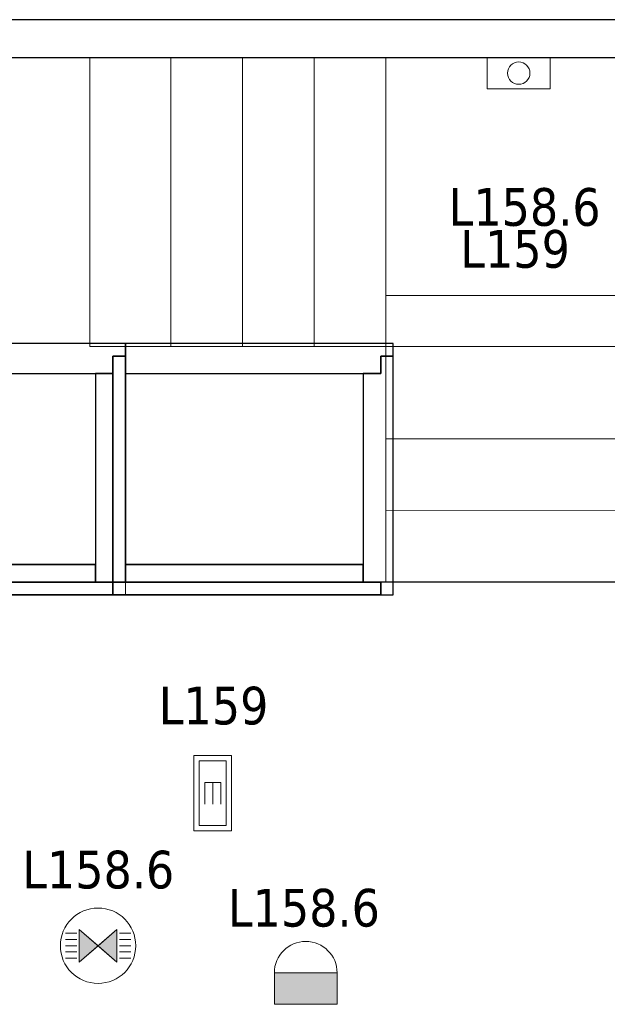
# Model space of a CAD drawing. Header units: metres. Extents: x 391.1 to 427.5, y 12.7 to 28.4.
# Tile 141 of 151: x 413.2 to 415.5, y 24.3 to 28.2. Entities that reach past the tile are written whole.
import ezdxf

# ---------------------------------------------------------------- set-up
doc = ezdxf.new("R2010")
doc.units = ezdxf.units.M
doc.layers.add('01_SUELOS', color=7, linetype='Continuous', lineweight=25, true_color=0x007f00)
for name, color, linetype, lineweight in [('A-DETL-GENF-OTLN', 7, 'Continuous', 18), ('A-WALL-____-MCUT', 7, 'Continuous', 25), ('A-WALL-____-OTLN', 7, 'Continuous', 25), ('E-LITE-____-IDEN', 7, 'Continuous', 30), ('E-LITE-EQPM-IDEN', 7, 'Continuous', 30), ('S-STRS-____-MCUT', 7, 'Continuous', 18), ('S-STRS-____-OTLN', 7, 'Continuous', 18)]:
    doc.layers.add(name, color=color, linetype=linetype, lineweight=lineweight)
doc.styles.add('Tahoma_4', font='tahoma.ttf', dxfattribs={"height": 0.15})

# ---------------------------------------------------------------- blocks, each defined once
blk = doc.blocks.new('Family - LONDR55-XX_ZZ-ARQ-CAA-M3D-Londres55-154893-04_ENLLUMENAT_P1')
at = {"layer": '01_SUELOS', "color": 9, "true_color": 0xaad4aa}
for p, q in [((11.5104, 1.8145), (6.2404, 1.8177)), ((6.2404, 1.8177), (11.5104, 1.8145))]:
    blk.add_line(p, q, dxfattribs=at)
blk = doc.blocks.new('Family - Envans P1-154895-04_ENLLUMENAT_P1')
at = {"layer": 'A-WALL-____-MCUT', "color": 253, "true_color": 0xaaaaaa}
for p, q in [((25.5857, 0.15), (0.0311, 0.15)), ((0, 0), (25.556, 0))]:
    blk.add_line(p, q, dxfattribs=at)
at = {"layer": 'A-WALL-____-OTLN', "color": 253, "true_color": 0xaaaaaa}
for p, q in [((25.5857, 0.15), (0.0311, 0.15)), ((0, 0), (25.556, 0))]:
    blk.add_line(p, q, dxfattribs=at)
at = {"layer": 'A-WALL-____-OTLN', "color": 253, "lineweight": 18, "true_color": 0xaaaaaa}
blk.add_line((0, 0), (25.556, 0), dxfattribs=at)
blk = doc.blocks.new('Family - Escala P1-155071-04_ENLLUMENAT_P1')
at = {"layer": 'S-STRS-____-MCUT', "color": 253, "true_color": 0xaaaaaa}
for p, q in [((2.6211, 1.6126), (2.6211, 2.0879)), ((2.6211, 2.0879), (2.8077, 2.0879)), ((2.8077, 2.0879), (2.8382, 2.0879)), ((2.8382, 2.0879), (2.8805, 2.0879)), ((2.8805, 2.0879), (2.9431, 2.0879)), ((2.9431, 2.0879), (2.944, 2.0879)), ((3.229, 2.0879), (2.944, 2.0879)), ((2.944, 2.0879), (2.944, 0.9379)), ((2.944, 2.0879), (2.944, 0.9417)), ((3.229, 0.9379), (3.229, 2.0879)), ((2.6211, 0.9379), (2.6211, 1.6126)), ((2.944, 0.9417), (2.944, 0.9379)), ((2.8077, 0.9379), (2.6211, 0.9379)), ((2.8382, 0.9379), (2.8077, 0.9379)), ((2.8805, 0.9379), (2.8382, 0.9379)), ((2.9431, 0.9379), (2.8805, 0.9379)), ((2.944, 0.9379), (2.9431, 0.9379)), ((2.944, 0.9379), (3.229, 0.9379))]:
    blk.add_line(p, q, dxfattribs=at)
at = {"layer": 'S-STRS-____-OTLN', "color": 253, "true_color": 0xaaaaaa}
for p, q in [((3.7989, 2.0879), (2.6211, 2.0879)), ((2.6211, 1.6126), (2.6211, 2.0879)), ((3.7989, 2.0879), (2.6211, 2.0879)), ((2.8077, 2.0879), (2.6211, 2.0879)), ((2.8382, 2.0879), (2.8077, 2.0879)), ((2.8805, 2.0879), (2.8382, 2.0879)), ((2.9431, 2.0879), (2.8805, 2.0879)), ((2.9431, 2.0879), (2.944, 2.0879)), ((3.229, 2.0879), (2.944, 2.0879)), ((2.944, 2.0879), (2.944, 0.9379)), ((2.944, 2.0879), (2.944, 0.9379)), ((2.944, 0.9417), (2.944, 2.0879)), ((2.944, 2.0879), (3.229, 2.0879)), ((2.944, 2.0879), (2.944, 0.9379)), ((2.944, 2.0879), (3.229, 2.0879)), ((3.514, 2.0879), (3.229, 2.0879)), ((3.229, 2.0879), (3.514, 2.0879)), ((3.229, 2.0879), (3.229, 0.9379)), ((3.229, 0.9379), (3.229, 2.0879)), ((3.229, 0.9379), (3.229, 2.0879)), ((3.229, 0.9379), (3.229, 2.0879)), ((3.514, 2.0879), (3.229, 2.0879)), ((3.229, 0.9379), (3.229, 2.0879)), ((3.229, 2.0879), (3.229, 0.9379)), ((3.229, 2.0879), (3.514, 2.0879)), ((3.229, 2.0879), (3.229, 0.9379)), ((3.514, 0.9379), (3.514, 2.0879)), ((3.514, 2.0879), (3.514, 0.9379)), ((3.799, 2.0879), (3.514, 2.0879)), ((3.514, 2.0879), (3.799, 2.0879)), ((3.514, 2.0879), (3.514, 0.9379)), ((3.514, 0.9379), (3.514, 2.0879)), ((3.514, 2.0879), (3.799, 2.0879)), ((3.514, 0.9379), (3.514, 2.0879)), ((3.514, 0.9379), (3.514, 2.0879)), ((3.514, 2.0879), (3.514, 0.9379)), ((3.514, 2.0879), (3.799, 2.0879)), ((3.514, 2.0879), (3.514, 0.9379)), ((3.7989, 0.9379), (3.7989, 2.0879)), ((3.799, 2.0879), (3.7989, 2.0879)), ((3.7989, 0.9379), (3.7989, 2.0879)), ((3.7989, 2.0879), (3.799, 2.0879)), ((3.799, 0.9379), (3.799, 2.0879)), ((3.799, 2.0879), (3.799, 0.9379)), ((4.9492, 2.0879), (3.799, 2.0879)), ((3.799, 2.0879), (4.9492, 2.0879)), ((3.799, 2.0879), (3.799, 0.9379)), ((3.799, 0.9379), (3.799, 2.0879)), ((4.9492, 2.0879), (3.799, 2.0879)), ((3.799, 2.0879), (4.9492, 2.0879)), ((3.799, 2.0879), (3.799, 0.9379)), ((3.799, 0.9379), (3.799, 2.0879)), ((3.799, 2.0879), (3.799, 0.9379)), ((3.799, 0.9379), (3.799, 2.0879)), ((3.799, 0.9379), (3.799, 2.0879)), ((3.799, 2.0879), (3.799, 0.9379)), ((4.949, 0.9378), (4.9492, 2.0879)), ((4.9492, 2.0879), (4.949, 0.9378)), ((4.949, 0.9378), (4.9492, 2.0879)), ((4.9492, 2.0879), (4.949, 0.9378)), ((2.6211, 1.6126), (2.6211, 0.9379)), ((3.7991, 1.1403), (3.7989, 0.0002)), ((3.799, 0.9379), (3.7991, 1.1403)), ((3.7991, 1.1403), (4.9491, 1.1401)), ((4.9489, 0), (4.9491, 1.1401)), ((4.9491, 1.1401), (4.949, 0.9378)), ((2.944, 0.9417), (2.944, 0.9379)), ((3.7989, 0.9379), (2.6211, 0.9379)), ((3.7989, 0.9379), (2.6211, 0.9379)), ((2.8077, 0.9379), (2.6211, 0.9379)), ((2.8382, 0.9379), (2.8077, 0.9379)), ((2.8382, 0.9379), (2.8805, 0.9379)), ((2.8805, 0.9379), (2.9431, 0.9379)), ((2.9431, 0.9379), (2.944, 0.9379)), ((2.944, 0.9379), (3.229, 0.9379)), ((2.944, 0.9379), (3.229, 0.9379)), ((3.229, 0.9379), (2.944, 0.9379)), ((3.229, 0.9379), (3.514, 0.9379)), ((3.514, 0.9379), (3.229, 0.9379)), ((3.229, 0.9379), (3.514, 0.9379)), ((3.514, 0.9379), (3.229, 0.9379)), ((3.514, 0.9379), (3.799, 0.9379)), ((3.799, 0.9379), (3.514, 0.9379)), ((3.514, 0.9379), (3.799, 0.9379)), ((3.799, 0.9379), (3.514, 0.9379)), ((3.7989, 0.9379), (3.799, 0.9379)), ((3.7989, 0.9379), (3.799, 0.9379)), ((4.949, 0.9378), (3.799, 0.9379)), ((3.799, 0.9379), (4.949, 0.9378)), ((3.799, 0.9379), (3.799, 0.5702)), ((3.799, 0.5702), (3.799, 0.9379)), ((4.949, 0.9378), (3.799, 0.9379)), ((3.799, 0.9379), (3.799, 0.5702)), ((3.799, 0.9379), (4.949, 0.9378)), ((3.799, 0.9379), (4.949, 0.9378)), ((4.949, 0.9378), (3.799, 0.9379)), ((3.799, 0.9379), (4.949, 0.9378)), ((4.949, 0.9378), (3.799, 0.9379)), ((4.949, 0.57), (4.949, 0.9378)), ((4.949, 0.9378), (4.949, 0.57)), ((4.949, 0.57), (4.949, 0.9378)), ((4.949, 0.57), (3.799, 0.5702)), ((3.799, 0.5702), (4.949, 0.57)), ((3.799, 0.5702), (3.799, 0.2852)), ((3.799, 0.2852), (3.799, 0.5702)), ((3.799, 0.5702), (4.949, 0.57)), ((4.949, 0.57), (3.799, 0.5702)), ((3.799, 0.5702), (4.949, 0.57)), ((3.799, 0.5702), (4.949, 0.57)), ((3.799, 0.2852), (3.799, 0.5702)), ((4.949, 0.285), (4.949, 0.57)), ((4.949, 0.57), (4.949, 0.285)), ((4.949, 0.57), (4.949, 0.285)), ((3.7989, 0.0002), (3.799, 0.2852)), ((3.799, 0.2852), (3.7989, 0.0002)), ((3.7989, 0.0002), (3.799, 0.2852)), ((3.799, 0.2852), (4.949, 0.285)), ((4.949, 0.285), (3.799, 0.2852)), ((3.799, 0.2852), (4.949, 0.285)), ((3.799, 0.2852), (4.949, 0.285)), ((4.949, 0.285), (3.799, 0.2852)), ((3.799, 0.2852), (4.949, 0.285)), ((4.949, 0.285), (4.9489, 0)), ((4.9489, 0), (4.949, 0.285)), ((4.949, 0.285), (4.9489, 0)), ((4.9489, 0), (3.7989, 0.0002)), ((3.7989, 0.0002), (4.9489, 0)), ((3.7989, 0.0002), (4.9489, 0)), ((4.9489, 0), (3.7989, 0.0002))]:
    blk.add_line(p, q, dxfattribs=at)
blk = doc.blocks.new('Family - Envans PB-155415-04_ENLLUMENAT_P1')
at = {"layer": 'A-WALL-____-MCUT', "color": 253, "true_color": 0xaaaaaa}
for p, q in [((0.9849, 0.12), (0.05, 0.12)), ((0.05, 0.12), (0.05, 0.05)), ((0.9849, 0.05), (0.9849, 0.12)), ((1.4949, 0.12), (1.1049, 0.12)), ((1.1049, 0.12), (1.1049, 0.05)), ((1.4949, 0.05), (1.4949, 0.12)), ((0, 0.05), (0, 0)), ((0.05, 0.05), (0, 0.05)), ((1.1049, 0.05), (0.9849, 0.05)), ((1.5649, 0.05), (1.4949, 0.05)), ((1.5649, 0), (1.5649, 0.05)), ((0, 0), (1.5649, 0))]:
    blk.add_line(p, q, dxfattribs=at)
at = {"layer": 'A-WALL-____-OTLN', "color": 253, "true_color": 0xaaaaaa}
for p, q in [((0.05, 0.12), (0.05, 0.05)), ((0.9849, 0.12), (0.05, 0.12)), ((0.9849, 0.05), (0.9849, 0.12)), ((1.1049, 0.12), (1.1049, 0.05)), ((1.4949, 0.12), (1.1049, 0.12)), ((1.4949, 0.05), (1.4949, 0.12)), ((0, 0.05), (0, 0)), ((0.05, 0.05), (0, 0.05)), ((1.1049, 0.05), (0.9849, 0.05)), ((1.5649, 0.05), (1.4949, 0.05)), ((1.5649, 0), (1.5649, 0.05)), ((0, 0), (1.5649, 0))]:
    blk.add_line(p, q, dxfattribs=at)
at = {"layer": 'A-WALL-____-OTLN', "color": 253, "lineweight": 18, "true_color": 0xaaaaaa}
blk.add_line((0, 0), (1.6149, 0), dxfattribs=at)
blk = doc.blocks.new('Family - Envans PB-155440-04_ENLLUMENAT_P1')
at = {"layer": 'A-WALL-____-MCUT', "color": 253, "true_color": 0xaaaaaa}
for p, q in [((0.83, 0.12), (0, 0.12)), ((0, 0.12), (0, 0.05)), ((0.83, 0.05), (0.83, 0.12)), ((0, 0.05), (0, 0)), ((0.9, 0.05), (0, 0.05)), ((0, 0.05), (0.83, 0.05)), ((0.9, 0), (0.9, 0.05)), ((0, 0), (0.9, 0))]:
    blk.add_line(p, q, dxfattribs=at)
at = {"layer": 'A-WALL-____-OTLN', "color": 253, "true_color": 0xaaaaaa}
for p, q in [((0.83, 0.12), (0, 0.12)), ((0, 0.12), (0, 0.05)), ((0.83, 0.05), (0.83, 0.12)), ((0, 0.05), (0, 0)), ((0, 0.05), (0.9, 0.05)), ((0, 0.05), (0.83, 0.05)), ((0.9, 0.05), (0.9, 0)), ((0.9, 0), (0, 0))]:
    blk.add_line(p, q, dxfattribs=at)
at = {"layer": 'A-WALL-____-OTLN', "color": 253, "lineweight": 18, "true_color": 0xaaaaaa}
blk.add_line((-0.05, 0), (0.9, 0), dxfattribs=at)
blk = doc.blocks.new('Family - Envans PB-155580-04_ENLLUMENAT_P1')
at = {"layer": 'A-WALL-____-MCUT', "color": 253, "true_color": 0xaaaaaa}
for p, q in [((1.4449, 0.12), (0.07, 0.12)), ((0.07, 0.12), (0.07, 0.05)), ((1.4449, 0.05), (1.4449, 0.12)), ((0, 0.05), (0, 0)), ((1.5149, 0.05), (0, 0.05)), ((0.07, 0.05), (1.4449, 0.05)), ((1.5149, 0), (1.5149, 0.05)), ((0, 0), (1.5149, 0))]:
    blk.add_line(p, q, dxfattribs=at)
at = {"layer": 'A-WALL-____-OTLN', "color": 253, "true_color": 0xaaaaaa}
for p, q in [((0.07, 0.05), (0.07, 0.12)), ((0.07, 0.12), (1.4449, 0.12)), ((1.4449, 0.12), (1.4449, 0.05)), ((0, 0.05), (1.5149, 0.05)), ((0, 0), (0, 0.05)), ((1.4449, 0.05), (0.07, 0.05)), ((1.5149, 0.05), (1.5149, 0)), ((1.5149, 0), (0, 0))]:
    blk.add_line(p, q, dxfattribs=at)
at = {"layer": 'A-WALL-____-OTLN', "color": 253, "lineweight": 18, "true_color": 0xaaaaaa}
blk.add_line((0, 0), (1.5149, 0), dxfattribs=at)
blk = doc.blocks.new('Family - Envans PB-155632-04_ENLLUMENAT_P1')
at = {"layer": 'A-WALL-____-MCUT', "color": 253, "true_color": 0xaaaaaa}
for p, q in [((1.0656, 0.12), (0.05, 0.12)), ((0.05, 0.12), (0.05, 0.05)), ((1.0656, 0), (1.0656, 0.12)), ((0.05, 0.05), (0, 0.05)), ((0, 0.05), (0, 0)), ((0, 0), (1.0656, 0))]:
    blk.add_line(p, q, dxfattribs=at)
at = {"layer": 'A-WALL-____-OTLN', "color": 253, "true_color": 0xaaaaaa}
for p, q in [((1.0656, 0.12), (0.05, 0.12)), ((0.05, 0.12), (0.05, 0.05)), ((1.0656, 0), (1.0656, 0.12)), ((0, 0.05), (0, 0)), ((0.05, 0.05), (0, 0.05)), ((0, 0), (1.0656, 0))]:
    blk.add_line(p, q, dxfattribs=at)
at = {"layer": 'A-WALL-____-OTLN', "color": 253, "lineweight": 18, "true_color": 0xaaaaaa}
blk.add_line((0, 0), (1.0656, 0), dxfattribs=at)
blk = doc.blocks.new('Family - Envans PB-155780-04_ENLLUMENAT_P1')
at = {"layer": 'A-WALL-____-MCUT', "color": 253, "true_color": 0xaaaaaa}
for p, q in [((0.88, 0.12), (0.05, 0.12)), ((0.05, 0.12), (0.05, 0.05)), ((0.88, 0.05), (0.88, 0.12)), ((0, 0.05), (0, 0)), ((0.05, 0.05), (0, 0.05)), ((0.95, 0.05), (0.88, 0.05)), ((0.95, 0), (0.95, 0.05)), ((0, 0), (0.95, 0))]:
    blk.add_line(p, q, dxfattribs=at)
at = {"layer": 'A-WALL-____-OTLN', "color": 253, "true_color": 0xaaaaaa}
for p, q in [((0.05, 0.12), (0.05, 0.05)), ((0.88, 0.12), (0.05, 0.12)), ((0.88, 0.05), (0.88, 0.12)), ((0, 0.05), (0, 0)), ((0.05, 0.05), (0, 0.05)), ((0.95, 0.05), (0.88, 0.05)), ((0.95, 0), (0.95, 0.05)), ((0, 0), (0.95, 0))]:
    blk.add_line(p, q, dxfattribs=at)
at = {"layer": 'A-WALL-____-OTLN', "color": 253, "lineweight": 18, "true_color": 0xaaaaaa}
blk.add_line((0, 0), (1, 0), dxfattribs=at)
blk = doc.blocks.new('Family - Envans PB-155889-04_ENLLUMENAT_P1')
at = {"layer": 'A-WALL-____-MCUT', "color": 253, "true_color": 0xaaaaaa}
for p, q in [((0.9956, 0.12), (0.05, 0.12)), ((0.05, 0.12), (0.05, 0.05)), ((0.9956, 0.05), (0.9956, 0.12)), ((0, 0.05), (0, 0)), ((1.0656, 0.05), (0, 0.05)), ((0.05, 0.05), (0.9956, 0.05)), ((1.0656, 0), (1.0656, 0.05)), ((0, 0), (1.0656, 0))]:
    blk.add_line(p, q, dxfattribs=at)
at = {"layer": 'A-WALL-____-OTLN', "color": 253, "true_color": 0xaaaaaa}
for p, q in [((0.05, 0.05), (0.05, 0.12)), ((0.05, 0.12), (0.9956, 0.12)), ((0.9956, 0.12), (0.9956, 0.05)), ((0, 0.05), (1.0656, 0.05)), ((0, 0), (0, 0.05)), ((0.9956, 0.05), (0.05, 0.05)), ((1.0656, 0.05), (1.0656, 0)), ((1.0656, 0), (0, 0))]:
    blk.add_line(p, q, dxfattribs=at)
at = {"layer": 'A-WALL-____-OTLN', "color": 253, "lineweight": 18, "true_color": 0xaaaaaa}
blk.add_line((0.05, 0), (1.0656, 0), dxfattribs=at)
blk = doc.blocks.new('LONDR55-XX_ZZ-ARQ-CAA-M3D-Londres55_ifc-1-04_ENLLUMENAT_P1')
at = {"layer": '01_SUELOS', "color": 253, "lineweight": 18, "true_color": 0xaaaaaa}
blk.add_blockref('Family - LONDR55-XX_ZZ-ARQ-CAA-M3D-Londres55-154893-04_ENLLUMENAT_P1', (404.4366, 24.1745), dxfattribs=at)
at = {"layer": 'A-WALL-____-OTLN', "color": 253, "lineweight": 18, "true_color": 0xaaaaaa}
for name, p, rotation in [('Family - Envans P1-154895-04_ENLLUMENAT_P1', (426.8464, 28.2282), 180), ('Family - Envans PB-155415-04_ENLLUMENAT_P1', (413.5914, 26.9396), 180), ('Family - Envans PB-155632-04_ENLLUMENAT_P1', (414.6569, 26.9396), 180), ('Family - Envans PB-155780-04_ENLLUMENAT_P1', (414.6569, 25.9396), 90), ('Family - Envans PB-155440-04_ENLLUMENAT_P1', (413.5914, 25.9896), 90)]:
    blk.add_blockref(name, p, dxfattribs=dict(at, rotation=rotation))
for name, p in [('Family - Envans PB-155580-04_ENLLUMENAT_P1', (412.0264, 25.9396)), ('Family - Envans PB-155889-04_ENLLUMENAT_P1', (413.5414, 25.9396))]:
    blk.add_blockref(name, p, dxfattribs=at)
at = {"layer": 'S-STRS-____-OTLN', "color": 253, "lineweight": 18, "true_color": 0xaaaaaa}
blk.add_blockref('Family - Escala P1-155071-04_ENLLUMENAT_P1', (410.8278, 25.9903), dxfattribs=at)
blk = doc.blocks.new('ZYR_06_02_03 Aplic Circular 2 - L 07-831984-04_ENLLUMENAT_P1')
at = {"layer": 'A-DETL-GENF-OTLN', "true_color": 0x00c400}
blk.add_hatch(color=92, dxfattribs=at).paths.add_polyline_path([(0.125, 0), (-0.125, 0), (-0.125, -0.125), (0.125, -0.125)])
at = {"layer": 'A-DETL-GENF-OTLN', "color": 92, "true_color": 0x00c400}
for p, q in [((0.125, 0), (-0.125, 0)), ((-0.125, 0), (-0.125, -0.125)), ((-0.125, 0), (0.125, 0)), ((-0.125, -0.125), (-0.125, 0)), ((0.125, -0.125), (0.125, 0)), ((0.125, 0), (0.125, -0.125)), ((-0.125, -0.125), (0.125, -0.125)), ((0.125, -0.125), (-0.125, -0.125))]:
    blk.add_line(p, q, dxfattribs=at)
blk.add_arc((0, -0.125), 0.125, 180, 360, dxfattribs=at)
blk = doc.blocks.new('ZYR_06_03 Emer Paret Rect - 02 Emergencia Pared Superficie 02-553133-04_ENLLUMENAT_P1')
at = {"layer": 'A-DETL-GENF-OTLN', "color": 6, "true_color": 0xff00ff}
for p, q in [((-0.125, 0), (0.125, 0)), ((-0.125, -0.125), (-0.125, 0)), ((0.125, 0), (0.125, -0.125)), ((0.125, -0.125), (-0.125, -0.125))]:
    blk.add_line(p, q, dxfattribs=at)
blk.add_circle((0, -0.0625), 0.0446, dxfattribs=at)
blk = doc.blocks.new('ZYR_06_03 Emer Sostre Rect - 02 Emergencia Superficie 02-829066-04_ENLLUMENAT_P1')
at = {"layer": 'A-DETL-GENF-OTLN', "color": 6, "true_color": 0xff00ff}
for p, q in [((-0.15, 0.075), (0.15, 0.075)), ((-0.15, -0.075), (-0.15, 0.075)), ((-0.1286, 0.0536), (0.1286, 0.0536)), ((-0.1286, -0.0536), (-0.1286, 0.0536)), ((0.1286, 0.0536), (0.1286, -0.0536)), ((0.15, 0.075), (0.15, -0.075)), ((-0.0429, 0.0321), (-0.0429, -0.0321)), ((-0.0429, 0.0321), (0.0429, 0.0321)), ((-0.0429, 0), (0.0429, 0)), ((-0.0429, -0.0321), (0.0429, -0.0321)), ((0.15, -0.075), (-0.15, -0.075)), ((0.1286, -0.0536), (-0.1286, -0.0536))]:
    blk.add_line(p, q, dxfattribs=at)
blk = doc.blocks.new('ZYR_06_01 Detector Sostre - 01 Detector Presencia 360º-846082-04_ENLLUMENAT_P1')
at = {"layer": 'A-DETL-GENF-OTLN', "true_color": 0x00c400}
for points in [[(-0.075, -0.065), (0, 0), (-0.075, 0.065)], [(0.075, -0.065), (0.075, 0.065), (0, 0)]]:
    blk.add_hatch(color=92, dxfattribs=at).paths.add_polyline_path(points)
at = {"layer": 'A-DETL-GENF-OTLN', "color": 92, "true_color": 0x00c400}
for p, q in [((-0.085, 0.05), (-0.13, 0.05)), ((0, 0), (-0.075, 0.065)), ((-0.075, 0.065), (-0.075, -0.065)), ((-0.075, 0.065), (-0.075, -0.065)), ((-0.075, 0.065), (0.075, -0.065)), ((0.075, 0.065), (-0.075, -0.065)), ((0.075, 0.065), (0, 0)), ((0.075, -0.065), (0.075, 0.065)), ((0.075, 0.065), (0.075, -0.065)), ((0.085, 0.05), (0.13, 0.05)), ((-0.085, 0.025), (-0.13, 0.025)), ((0.085, 0.025), (0.13, 0.025)), ((-0.085, 0), (-0.13, 0)), ((-0.085, -0.025), (-0.13, -0.025)), ((-0.075, -0.065), (0, 0)), ((0, 0), (0.075, -0.065)), ((0.085, 0), (0.13, 0)), ((0.085, -0.025), (0.13, -0.025)), ((-0.085, -0.05), (-0.13, -0.05)), ((0.085, -0.05), (0.13, -0.05))]:
    blk.add_line(p, q, dxfattribs=at)
blk.add_circle((0, 0), 0.15, dxfattribs=at)

msp = doc.modelspace()

# ---------------------------------------------------------------- block references
at = {"lineweight": 5}
msp.add_blockref('LONDR55-XX_ZZ-ARQ-CAA-M3D-Londres55_ifc-1-04_ENLLUMENAT_P1', (0, 0), dxfattribs=at)
at = {"layer": 'A-DETL-GENF-OTLN', "color": 6, "true_color": 0xff00ff}
msp.add_blockref('ZYR_06_03 Emer Paret Rect - 02 Emergencia Pared Superficie 02-553133-04_ENLLUMENAT_P1', (415.1561, 28.0782), dxfattribs=at)
at = {"layer": 'A-DETL-GENF-OTLN', "color": 6, "true_color": 0xff00ff, "rotation": 269.9999999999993}
msp.add_blockref('ZYR_06_03 Emer Sostre Rect - 02 Emergencia Superficie 02-829066-04_ENLLUMENAT_P1', (413.9386, 25.1495), dxfattribs=at)
at = {"layer": 'A-DETL-GENF-OTLN', "color": 92, "true_color": 0x00c400}
msp.add_blockref('ZYR_06_01 Detector Sostre - 01 Detector Presencia 360º-846082-04_ENLLUMENAT_P1', (413.482, 24.5427), dxfattribs=at)
at = {"layer": 'A-DETL-GENF-OTLN', "color": 92, "true_color": 0x00c400, "rotation": 180}
msp.add_blockref('ZYR_06_02_03 Aplic Circular 2 - L 07-831984-04_ENLLUMENAT_P1', (414.3086, 24.3095), dxfattribs=at)

# ---------------------------------------------------------------- texts
at = {"layer": 'E-LITE-EQPM-IDEN', "char_height": 0.15, "width": 0.721519, "attachment_point": 1, "style": 'Tahoma_4'}
for insert in [(414.877, 27.558), (413.9986, 24.769)]:
    msp.add_mtext('L158.6', dxfattribs=dict(at, insert=insert))

# ---------------------------------------------------------------- next in the draw order: texts
at = {"layer": 'E-LITE-____-IDEN', "char_height": 0.15, "attachment_point": 1, "style": 'Tahoma_4', "bg_fill": 3, "box_fill_scale": 1.25, "bg_fill_color": 256, "bg_fill_true_color": 13158600, "bg_fill_transparency": 0}
for s, insert, width in [('L159', (414.9235, 27.3912), 0.517088), ('L159', (413.7236, 25.5735), 0.517088), ('L158.6', (413.1801, 24.9207), 0.721519)]:
    msp.add_mtext(s, dxfattribs=dict(at, insert=insert, width=width))

doc.saveas('drawing.dxf')
